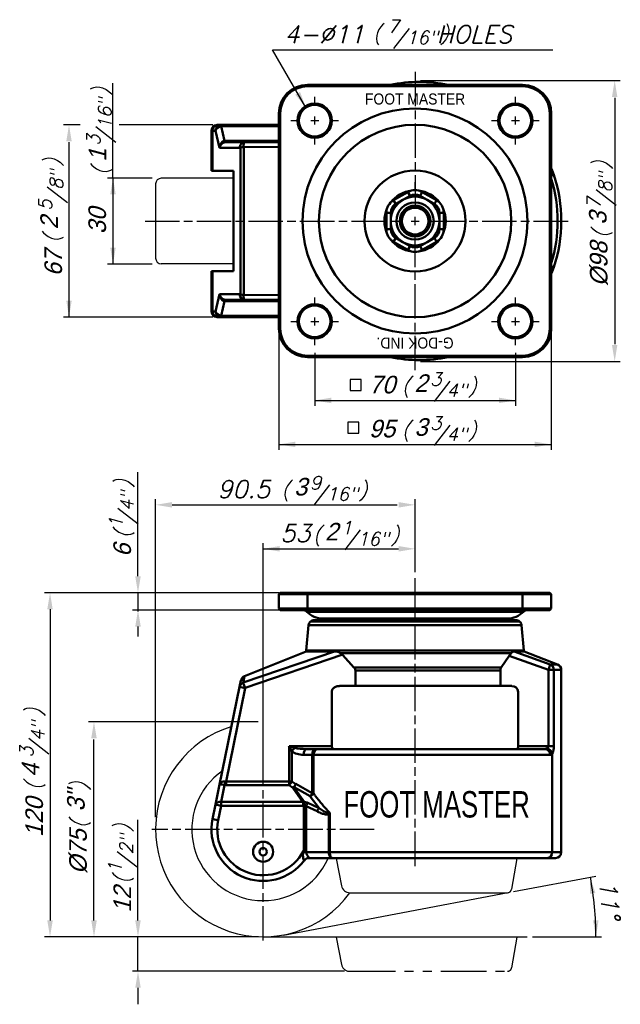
# Model space of a CAD drawing. Header units: millimetres. Extents: x 42 to 251, y 35 to 379.
import ezdxf
from ezdxf.enums import TextEntityAlignment as Align

# ---------------------------------------------------------------- set-up
doc = ezdxf.new("R2010")
doc.units = ezdxf.units.MM
doc.header["$LTSCALE"] = 0.5
doc.linetypes.add('AM_ISO08W050', pattern=[18, 12, -1.5, 3, -1.5])
doc.linetypes.add('PHANTOM2', pattern=[31.75, 15.875, -3.175, 3.175, -3.175, 3.175, -3.175])
doc.layers.get('0').update_dxf_attribs({"color": 3})
doc.layers.add('AM_7', color=1, linetype='AM_ISO08W050', lineweight=25)
doc.layers.add('AM_VIS', color=3, linetype='Continuous', lineweight=50)
doc.layers.add('CUSHION', color=3, linetype='Continuous')
doc.layers.add('WHEELD', color=3, linetype='Continuous')
doc.styles.add('GDD', font='romans.shx', dxfattribs={"oblique": 15, "height": 2})
doc.styles.add('제품글씨용', font='swisse.ttf')

msp = doc.modelspace()

# ---------------------------------------------------------------- linework, layer by layer
at = {"color": 1}
for p, q in [((129.94, 368.27), (227.65, 368.27)), ((141.55, 348.16), (129.94, 368.27)), ((181.53, 357.6), (251.14, 357.6)), ((74.25, 323.6), (74.25, 356.7)), ((249.23, 351.56), (249.23, 265.64)), ((62.77, 342.1), (56.99, 342.1)), ((109.1, 342.1), (76.39, 342.1)), ((58.91, 336.15), (58.91, 275.1)), ((87.89, 323.6), (72.34, 323.6)), ((74.25, 323.69), (74.25, 293.6)), ((87.89, 293.6), (72.34, 293.6)), ((109.1, 275.1), (56.99, 275.1)), ((132.11, 269.4), (132.11, 228.77)), ((227.11, 269.4), (227.11, 228.77)), ((144.61, 262.64), (144.61, 244.11)), ((214.61, 262.64), (214.61, 244.11)), ((181.53, 259.6), (251.14, 259.6)), ((144.61, 246.03), (214.61, 246.03)), ((132.11, 230.69), (227.11, 230.69)), ((82.97, 184.69), (82.97, 220.97)), ((89.11, 100.74), (89.11, 211.54)), ((94.87, 209.62), (173.38, 209.62)), ((179.61, 186.08), (179.61, 211.54)), ((126.61, 121.28), (126.61, 196.2)), ((179.61, 186.08), (179.61, 196.2)), ((126.61, 194.28), (173.86, 194.28)), ((132.18, 178.94), (50.37, 178.94)), ((82.97, 178.94), (82.97, 172.44)), ((52.29, 173.18), (52.29, 64.69)), ((132.18, 172.94), (81.05, 172.94)), ((82.97, 167.18), (82.97, 163.75)), ((124.94, 133.94), (65.71, 133.94)), ((67.63, 64.69), (67.63, 127.75)), ((82.97, 64.69), (82.97, 99.81)), ((213.96, 74.72), (242.62, 80.13)), ((213.96, 74.72), (242.62, 80.13)), ((133.77, 59.58), (212.07, 74.37)), ((124.96, 58.94), (50.37, 58.94)), ((124.96, 58.94), (65.71, 58.94)), ((124.94, 58.94), (81.05, 58.94)), ((82.97, 46.94), (82.97, 58.94)), ((126.86, 58.94), (218.66, 58.94)), ((220.57, 58.94), (244.6, 58.94)), ((220.57, 58.94), (244.6, 58.94)), ((154.95, 46.94), (81.05, 46.94)), ((82.97, 41.18), (82.97, 35.43))]:
    msp.add_line(p, q, dxfattribs=at)
at = {"color": 4}
for p, q in [((156.95, 253.32), (156.95, 249.48)), ((160.78, 253.32), (156.95, 253.32)), ((160.78, 249.48), (160.78, 253.32)), ((156.95, 249.48), (160.78, 249.48))]:
    msp.add_line(p, q, dxfattribs=at)
msp.add_lwpolyline([(156.12, 238.47), (156.12, 234.64), (159.96, 234.64), (159.96, 238.47)], close=True, dxfattribs=at)
msp.add_arc((126.61, 96.44), 37.5, 106.9926, 323.8981)
at = {"color": 1}
msp.add_arc((130.35, 58.94), 112.34, 0, 10.6917, dxfattribs=at)
for points in [[(248.27, 351.85), (250.18, 351.85), (249.23, 357.6)], [(139.5, 353.63), (137.84, 352.67), (141.55, 348.16)], [(57.95, 336.35), (59.87, 336.35), (58.91, 342.1)], [(73.3, 317.85), (75.21, 317.85), (74.25, 323.6)], [(73.3, 299.35), (75.21, 299.35), (74.25, 293.6)], [(57.95, 280.85), (59.87, 280.85), (58.91, 275.1)], [(248.27, 265.35), (250.18, 265.35), (249.23, 259.6)], [(150.37, 246.99), (150.37, 245.07), (144.61, 246.03)], [(208.86, 246.99), (208.86, 245.07), (214.61, 246.03)], [(137.87, 231.65), (137.87, 229.73), (132.11, 230.69)], [(221.36, 231.65), (221.36, 229.73), (227.11, 230.69)], [(94.87, 210.58), (94.87, 208.66), (89.11, 209.62)], [(173.86, 210.58), (173.86, 208.66), (179.61, 209.62)], [(132.37, 195.24), (132.37, 193.32), (126.61, 194.28)], [(173.86, 195.24), (173.86, 193.32), (179.61, 194.28)], [(82.01, 184.69), (83.93, 184.69), (82.97, 178.94)], [(51.33, 173.18), (53.24, 173.18), (52.29, 178.94)], [(82.01, 167.18), (83.93, 167.18), (82.97, 172.94)], [(66.67, 128.18), (68.59, 128.18), (67.63, 133.94)], [(240.59, 73.95), (242.49, 74.22), (240.73, 79.78)], [(51.33, 64.69), (53.24, 64.69), (52.29, 58.94)], [(66.67, 64.69), (68.59, 64.69), (67.63, 58.94)], [(82.01, 64.69), (83.93, 64.69), (82.97, 58.94)], [(243.6, 64.7), (241.68, 64.68), (242.68, 58.94)], [(82.01, 41.18), (83.93, 41.18), (82.97, 46.94)]]:
    msp.add_solid(points, dxfattribs=at)
at = {"layer": 'AM_7', "ltscale": 2}
for p, q in [((179.61, 360.64), (179.61, 313.96)), ((85.47, 308.6), (174.25, 308.6)), ((184.97, 308.6), (234.33, 308.6)), ((179.61, 256.56), (179.61, 303.24)), ((179.61, 83.64), (179.61, 184.02)), ((126.61, 57.66), (126.61, 135.21)), ((165.39, 96.44), (87.84, 96.44))]:
    msp.add_line(p, q, dxfattribs=at)
at = {"layer": 'AM_7'}
for p, q in [((144.61, 348.96), (144.61, 351.89)), ((214.61, 348.96), (214.61, 351.89)), ((136.32, 343.6), (139.25, 343.6)), ((143.22, 343.6), (146.01, 343.6)), ((144.61, 342.2), (144.61, 345)), ((149.97, 343.6), (152.91, 343.6)), ((206.32, 343.6), (209.25, 343.6)), ((213.22, 343.6), (216.01, 343.6)), ((214.61, 342.2), (214.61, 345)), ((219.97, 343.6), (222.91, 343.6)), ((144.61, 335.31), (144.61, 338.24)), ((214.61, 335.31), (214.61, 338.24)), ((179.61, 319.73), (179.61, 322.17)), ((179.61, 307.2), (179.61, 310)), ((178.22, 308.6), (181.01, 308.6)), ((144.61, 278.96), (144.61, 281.89)), ((214.61, 278.96), (214.61, 281.89)), ((144.61, 272.2), (144.61, 275)), ((214.61, 272.2), (214.61, 275)), ((136.32, 273.6), (139.25, 273.6)), ((143.22, 273.6), (146.01, 273.6)), ((149.97, 273.6), (152.91, 273.6)), ((206.32, 273.6), (209.25, 273.6)), ((213.22, 273.6), (216.01, 273.6)), ((219.97, 273.6), (222.91, 273.6)), ((144.61, 265.31), (144.61, 268.24)), ((214.61, 265.31), (214.61, 268.24))]:
    msp.add_line(p, q, dxfattribs=at)
at = {"layer": 'AM_VIS'}
for p, q in [((217.11, 356.1), (142.11, 356.1)), ((142.11, 355.6), (142.11, 356.1)), ((142.11, 355.6), (217.11, 355.6)), ((217.11, 355.6), (217.11, 356.1)), ((132.11, 346.1), (132.11, 271.1)), ((132.61, 346.1), (132.11, 346.1)), ((132.61, 271.1), (132.61, 346.1)), ((226.61, 346.1), (226.61, 271.1)), ((226.61, 346.1), (227.11, 346.1)), ((227.11, 271.1), (227.11, 346.1)), ((108.61, 326.1), (108.61, 340.1)), ((108.61, 340.1), (108.98, 340.1)), ((108.98, 326.1), (108.98, 340.1)), ((110.02, 340.1), (108.98, 340.1)), ((111.45, 334.1), (110.02, 340.1)), ((110.94, 342.1), (110.61, 342.1)), ((110.94, 342.1), (111.98, 342.1)), ((111.98, 342.1), (111.98, 341.62)), ((111.98, 342.1), (132.11, 342.1)), ((132.11, 341.62), (111.98, 341.62)), ((111.98, 341.62), (113.19, 336.55)), ((113.72, 336.1), (113.72, 336.58)), ((113.72, 336.58), (132.11, 336.58)), ((118.43, 334.1), (111.45, 334.1)), ((113.72, 336.1), (120.39, 336.1)), ((118.68, 283.1), (118.67, 334.1)), ((132.11, 334.46), (119.7, 334.38)), ((119.92, 282.81), (119.92, 334.39)), ((132.11, 336.1), (120.39, 336.1)), ((227.48, 326.21), (227.11, 327.05)), ((108.61, 326.1), (108.98, 326.1)), ((116.34, 326.1), (108.98, 326.1)), ((116.34, 291.1), (116.34, 326.1)), ((227.11, 324.44), (227.99, 324.73)), ((227.48, 326.19), (227.48, 326.21)), ((228, 324.73), (227.48, 326.2)), ((177.11, 318.7), (172.11, 315.82)), ((172.86, 314.52), (175.36, 315.96)), ((175.36, 315.96), (177.86, 317.4)), ((177.11, 318.7), (177.86, 317.4)), ((181.36, 317.4), (182.11, 318.7)), ((181.36, 317.4), (183.86, 315.96)), ((187.11, 315.82), (182.11, 318.7)), ((183.86, 315.96), (186.36, 314.52)), ((172.11, 315.82), (172.86, 314.52)), ((186.36, 314.52), (187.11, 315.82)), ((169.61, 311.49), (169.61, 305.71)), ((169.61, 311.49), (171.11, 311.49)), ((171.11, 308.6), (171.11, 311.49)), ((188.11, 311.49), (188.11, 308.6)), ((188.11, 311.49), (189.61, 311.49)), ((189.61, 305.71), (189.61, 311.49)), ((169.61, 305.71), (171.11, 305.71)), ((171.11, 305.71), (171.11, 308.6)), ((188.11, 308.6), (188.11, 305.71)), ((188.11, 305.71), (189.61, 305.71)), ((172.11, 301.38), (172.86, 302.68)), ((175.36, 301.24), (172.86, 302.68)), ((186.36, 302.68), (183.86, 301.24)), ((186.36, 302.68), (187.11, 301.38)), ((172.11, 301.38), (177.11, 298.5)), ((177.86, 299.79), (175.36, 301.24)), ((177.11, 298.5), (177.86, 299.79)), ((183.86, 301.24), (181.36, 299.79)), ((181.36, 299.79), (182.11, 298.5)), ((182.11, 298.5), (187.11, 301.38)), ((227.99, 292.47), (227.11, 292.76)), ((228, 292.47), (227.48, 291)), ((108.61, 277.1), (108.61, 291.1)), ((108.98, 291.1), (108.61, 291.1)), ((108.98, 291.1), (116.34, 291.1)), ((108.98, 277.1), (108.98, 291.1)), ((227.48, 290.99), (227.11, 290.15)), ((227.48, 291), (227.48, 290.99)), ((110.02, 277.1), (111.45, 283.1)), ((111.45, 283.1), (118.43, 283.1)), ((132.11, 282.74), (119.7, 282.82)), ((113.19, 280.65), (111.98, 275.58)), ((113.72, 280.62), (113.72, 281.1)), ((120.39, 281.1), (113.72, 281.1)), ((132.11, 280.62), (113.72, 280.62)), ((132.11, 281.1), (120.39, 281.1)), ((108.98, 277.1), (108.61, 277.1)), ((108.98, 277.1), (110.02, 277.1)), ((110.61, 275.1), (110.94, 275.1)), ((111.98, 275.1), (110.94, 275.1)), ((111.98, 275.58), (111.98, 275.1)), ((111.98, 275.58), (132.11, 275.58)), ((132.11, 275.1), (111.98, 275.1)), ((132.11, 271.1), (132.61, 271.1)), ((227.11, 271.1), (226.61, 271.1)), ((217.11, 261.6), (142.11, 261.6)), ((142.11, 261.1), (142.11, 261.6)), ((142.11, 261.1), (217.11, 261.1)), ((217.11, 261.1), (217.11, 261.6)), ((132.11, 178.44), (132.61, 178.94)), ((132.61, 178.94), (142.11, 178.94)), ((217.11, 178.94), (142.11, 178.94)), ((142.11, 178.44), (142.11, 178.94)), ((217.11, 178.44), (217.11, 178.94)), ((217.11, 178.94), (226.61, 178.94)), ((227.11, 178.44), (226.61, 178.94)), ((132.11, 178.44), (132.11, 173.44)), ((142.11, 178.44), (132.11, 178.44)), ((142.11, 173.44), (142.11, 178.44)), ((142.11, 178.44), (217.11, 178.44)), ((217.11, 178.44), (217.11, 173.44)), ((227.11, 178.44), (217.11, 178.44)), ((227.11, 173.44), (227.11, 178.44)), ((132.61, 172.94), (132.11, 173.44)), ((132.11, 173.44), (142.11, 173.44)), ((142.11, 172.94), (132.61, 172.94)), ((217.42, 172.35), (141.81, 172.35)), ((142.11, 172.94), (142.11, 173.44)), ((217.11, 173.44), (142.11, 173.44)), ((142.11, 172.94), (217.11, 172.94)), ((217.11, 172.94), (217.11, 173.44)), ((217.11, 173.44), (227.11, 173.44)), ((226.61, 172.94), (217.11, 172.94)), ((226.61, 172.94), (227.11, 173.44)), ((143.17, 168.98), (216.06, 168.98)), ((144.44, 169.44), (214.79, 169.44)), ((147.49, 169.98), (211.74, 169.98)), ((142.47, 167.63), (141.66, 158.78)), ((142.47, 167.63), (216.76, 167.63)), ((216.76, 167.63), (217.57, 158.78)), ((151.85, 158.61), (119.66, 147.67)), ((141.61, 158.44), (120.11, 149.84)), ((141.61, 158.44), (151.91, 158.44)), ((217.57, 158.78), (141.66, 158.78)), ((152.4, 158.44), (151.91, 158.44)), ((214.17, 158.44), (213.89, 158.44)), ((214.17, 158.44), (217.61, 158.44)), ((226.78, 153.94), (214.18, 158.45)), ((217.61, 158.44), (229.33, 153.93)), ((154.41, 157.38), (120.34, 145.84)), ((153.6, 157.89), (213.17, 157.89)), ((158.31, 152.89), (154.46, 157.15)), ((212.38, 156.97), (209.66, 152.9)), ((226.1, 152.07), (212.38, 156.99)), ((158.33, 152.9), (209.66, 152.9)), ((158.78, 151.9), (158.78, 146.44)), ((158.78, 151.9), (209.35, 151.9)), ((209.35, 151.9), (209.35, 146.44)), ((226.1, 152.06), (226.78, 153.93)), ((226.1, 125.44), (226.1, 152.06)), ((227.99, 152.06), (226.1, 152.06)), ((229.33, 153.93), (226.78, 153.93)), ((227.99, 152.06), (227.99, 125.44)), ((227.99, 152.06), (230.61, 152.06)), ((230.61, 88.44), (230.61, 152.06)), ((118.9, 148.38), (118.43, 146.09)), ((120.11, 149.84), (119.7, 147.55)), ((111.45, 112.1), (118.43, 146.09)), ((120.39, 145.69), (113.72, 113.18)), ((118.43, 146.09), (120.39, 145.69)), ((120.39, 145.69), (119.7, 147.55)), ((150.57, 144.44), (150.57, 125.44)), ((158.78, 146.44), (153.39, 146.44)), ((158.78, 146.44), (209.35, 146.44)), ((213.34, 146.44), (209.35, 146.44)), ((215.58, 144.44), (215.58, 125.44)), ((136.67, 123.68), (135.64, 125.44)), ((135.65, 125.44), (135.65, 113.18)), ((135.65, 125.44), (150.57, 125.44)), ((137.7, 124.85), (135.65, 125.44)), ((136.67, 123.68), (136.67, 113.18)), ((141.76, 124.44), (144.76, 124.44)), ((144.76, 124.44), (145.64, 124.44)), ((224.9, 124.44), (145.64, 124.44)), ((215.58, 125.44), (226.1, 125.44)), ((226.1, 125.44), (227.99, 125.44)), ((143.73, 122.44), (140.73, 122.44)), ((143.73, 109.03), (143.73, 122.44)), ((144.17, 122.44), (143.73, 122.44)), ((144.17, 122.44), (144.17, 109.03)), ((144.17, 122.44), (226.72, 122.44)), ((227.48, 88.44), (227.48, 122.9)), ((110.02, 105.1), (111.45, 112.1)), ((113.19, 111.91), (111.98, 106)), ((113.72, 113.18), (135.65, 113.18)), ((113.72, 111.87), (113.72, 113.18)), ((135.65, 111.87), (113.72, 111.87)), ((135.65, 113.18), (135.65, 111.87)), ((136.67, 113.18), (135.65, 113.18)), ((136.95, 110.96), (135.65, 111.87)), ((136.67, 113.18), (137.98, 112.26)), ((140.51, 105.98), (136.93, 110.94)), ((141.01, 105.87), (137.34, 111.13)), ((143.01, 107.97), (137.4, 111.2)), ((143.75, 109.07), (138.01, 112.31)), ((146.14, 103.86), (142.97, 107.91)), ((144.17, 109.03), (143.73, 109.03)), ((108.98, 100.05), (110.02, 105.1)), ((110.02, 105.1), (111.98, 104.7)), ((111.98, 104.7), (110.94, 99.65)), ((111.98, 106), (140.54, 106)), ((111.98, 106), (111.98, 104.7)), ((140.54, 104.7), (111.98, 104.7)), ((140.7, 105.96), (140.54, 106)), ((140.54, 104.7), (140.54, 106)), ((140.79, 104.71), (140.54, 104.7)), ((141.05, 105.89), (140.7, 105.96)), ((140.7, 105.96), (140.79, 104.71)), ((141.07, 104.75), (140.79, 104.71)), ((140.79, 89.02), (140.79, 104.71)), ((141.65, 104.54), (141.65, 89.02)), ((145.49, 102.74), (141.66, 104.56)), ((146.16, 103.88), (142.24, 105.7)), ((108.98, 100.05), (110.94, 99.65)), ((149.87, 102.21), (149.35, 102.13)), ((149.88, 102.21), (149.49, 101.76)), ((149.49, 88.44), (149.49, 101.77)), ((149.87, 88.44), (149.87, 102.21)), ((140.79, 89.02), (140.66, 88.5)), ((141.65, 89.02), (140.79, 89.02)), ((141.65, 89.02), (141.63, 88.44)), ((141.63, 88.44), (149.49, 88.44)), ((150.77, 86.44), (142.59, 86.44)), ((149.87, 88.44), (149.49, 88.44)), ((227.48, 88.44), (149.87, 88.44)), ((150.77, 86.44), (225.62, 86.44)), ((225.62, 86.44), (228.61, 86.44)), ((230.61, 88.44), (227.48, 88.44)), ((141.01, 85.64), (141, 85.63))]:
    msp.add_line(p, q, dxfattribs=at)
for centre, radius in [((144.61, 343.6), 6), ((144.61, 343.6), 5.5), ((179.61, 308.6), 39.23), ((214.61, 343.6), 6), ((214.61, 343.6), 5.5), ((179.61, 308.6), 33.55), ((179.61, 308.6), 17.62), ((179.61, 308.6), 6.5), ((179.61, 308.6), 5.35), ((179.61, 308.6), 4.65), ((144.61, 273.6), 6), ((144.61, 273.6), 5.5), ((214.61, 273.6), 6), ((214.61, 273.6), 5.5), ((126.61, 88.64), 3.5), ((126.61, 88.64), 1.3)]:
    msp.add_circle(centre, radius, dxfattribs=at)
for centre, radius, start, end in [((181.08, 306.85), 50.27, 78.4383, 101.5617), ((142.11, 346.1), 10, 90, 180), ((142.11, 346.1), 9.5, 90, 180), ((217.11, 346.1), 10, 0, 90), ((217.11, 346.1), 9.5, 0, 90), ((110.61, 340.1), 2, 90, 180), ((226.1, 324.1), 2, 18.4409, 59.4649), ((179.61, 308.6), 49.72, 342.8215, 17.1785), ((179.61, 308.6), 51, 341.5591, 18.4409), ((179.61, 314.37), 5, 60, 120), ((179.61, 308.6), 10.69, 96.5294, 143.4706), ((179.61, 308.6), 8.5, 120, 180), ((179.61, 308.6), 8.5, 60, 120), ((179.61, 314.37), 3.5, 60, 120), ((179.61, 308.6), 10.69, 36.5294, 83.4706), ((179.61, 308.6), 8.5, 0, 60), ((179.61, 308.6), 10.69, 156.5294, 203.4706), ((174.61, 311.49), 5, 120, 180), ((174.61, 311.49), 3.5, 120, 180), ((184.61, 311.49), 3.5, 0, 60), ((184.61, 311.49), 5, 0, 60), ((179.61, 308.6), 10.69, 336.5294, 23.4706), ((174.61, 305.71), 5, 180, 240), ((179.61, 308.6), 8.5, 180, 240), ((174.61, 305.71), 3.5, 180, 240), ((179.61, 308.6), 8.5, 300, 0), ((184.61, 305.71), 3.5, 300, 0), ((184.61, 305.71), 5, 300, 0), ((179.61, 308.6), 10.69, 216.5294, 263.4706), ((179.61, 308.6), 10.69, 276.5294, 323.4706), ((179.61, 308.6), 8.5, 240, 300), ((179.61, 302.83), 3.5, 240, 300), ((179.61, 302.83), 5, 240, 300), ((226.1, 293.1), 2, 300.5351, 341.5591), ((110.61, 277.1), 2, 180, 270), ((142.11, 271.1), 10, 180, 270), ((142.11, 271.1), 9.5, 180, 270), ((217.11, 271.1), 10, 270, 0), ((217.11, 271.1), 9.5, 270, 0), ((181.08, 310.35), 50.27, 258.4383, 281.5617), ((140.39, 170.94), 2, 44.778, 90), ((147.49, 177.98), 8, 224.778, 270), ((211.74, 177.98), 8, 270, 315.222), ((218.84, 170.94), 2, 90, 135.222), ((144.46, 167.45), 2, 130.0816, 174.8052), ((144.44, 167.44), 2, 90, 129.3384), ((214.79, 167.44), 2, 50.6616, 90), ((214.77, 167.45), 2, 5.1948, 49.9184), ((143.66, 158.9), 2, 183.525, 193.422), ((151.49, 154.81), 3.73, 55.5237, 75.9057), ((215.12, 156.05), 2.69, 117.2263, 136.6124), ((215.57, 158.9), 2, 346.578, 356.475), ((151.65, 154.66), 3.77, 41.4858, 58.942), ((216.44, 154.29), 4.86, 132.207, 146.5881), ((157.31, 151.84), 1.48, 2.0223, 45.9269), ((211.15, 151.88), 1.8, 145.555, 179.6558), ((228.61, 152.06), 2, 0, 68.9625), ((120.86, 147.98), 2, 111.8198, 168.3861), ((213.46, 144.31), 2.13, 3.3905, 93.0428), ((213.46, 144.31), 2.13, 3.3905, 93.0428), ((151.54, 125.41), 0.978, 178.6853, 270.1859), ((224.93, 126), 1.56, 269.0423, 296.3101), ((225.13, 125.43), 0.963, 300.2663, 0.3887), ((225.23, 122.29), 2.34, 16.1845, 80.3379), ((222.69, 125.18), 5.31, 334.4709, 2.7221), ((227.28, 122.9), 0.201, 359.2202, 12.1306), ((141.2, 103.26), 2.64, 66.8853, 93.3832), ((141.14, 104.01), 0.735, 45.913, 95.6985), ((151.7, 110.25), 8.45, 228.9551, 253.8349), ((126.61, 96.44), 18, 168.4045, 323.1301), ((126.61, 96.44), 16, 168.4045, 332.3963), ((142.61, 84.44), 2, 90, 143.1301), ((225.55, 88.37), 1.93, 272.1131, 1.9658), ((228.61, 88.44), 2, 270, 0)]:
    msp.add_arc(centre, radius, start, end, dxfattribs=at)
at = {"layer": 'AM_VIS', "extrusion": (0, 0, -1)}
for centre, major_axis, ratio, start_param, end_param in [((110.94, 340.1), (0, -2), 0.979591, 1.570796, 3.141593), ((111.98, 340.1), (0, -2), 0.979591, 1.570796, 3.141593), ((111.98, 340.1), (1.95, 0.47), 0.750207, 3.450474, 4.890085), ((113.41, 334.1), (0.09, 2.47), 0.793316, 4.682647, 6.122258), ((114.67, 332.58), (3.53, -2.87), 0.788778, 3.780256, 3.911442), ((113.19, 338.07), (-0.26, 1.98), 0.152439, 3.1682, 3.860399), ((113.41, 334.1), (-1.46, -1.56), 0.861397, 0.891567, 2.331177), ((114.67, 334.1), (-2.14, 1.48), 0.628588, 0.604613, 0.735799), ((120.39, 334.1), (0, -2), 0.979591, 1.570796, 3.141593), ((120.39, 334.1), (2, 0.07), 0.168526, 3.346951, 4.369982), ((120.39, 334.1), (0, 2), 0.344857, 4.859789, 6.283185), ((113.41, 283.1), (1.46, -1.56), 0.861397, 0.810415, 2.250026), ((113.41, 283.1), (0.09, -2.47), 0.793316, 0.160928, 1.600538), ((120.39, 283.1), (-2, 0.07), 0.168526, 5.054796, 6.077827), ((120.39, 283.1), (0, -2), 0.979591, 0, 1.570796), ((120.39, 283.1), (0, 2), 0.344857, 3.141593, 4.564989), ((113.19, 279.13), (0.26, 1.98), 0.152439, 5.564378, 6.256578), ((114.67, 284.62), (-3.53, -2.87), 0.788778, 5.513336, 5.644522), ((114.67, 283.1), (2.14, 1.48), 0.628588, 2.405794, 2.53698), ((110.94, 277.1), (0, -2), 0.979591, 0, 1.570796), ((111.98, 277.1), (0, -2), 0.979591, 0, 1.570796), ((111.98, 277.1), (-1.95, 0.47), 0.750207, 4.534693, 5.974304), ((226.1, 152.06), (0, 2), 0.94865, 0.367174, 1.570796), ((120.39, 145.69), (-1.96, 0.4), 0.98509, 0, 1.023031), ((137.7, 123.68), (1.28, 1.54), 0.41916, 4.378047, 5.18064), ((140.73, 125.44), (-5, 0), 0.599617, 4.712389, 5.656855), ((141.76, 125.44), (-5, 0), 0.199872, 4.712389, 5.656855), ((141.76, 122.44), (0, 2), 0.514254, 4.712389, 6.283185), ((144.76, 122.44), (0, 2), 0.514254, 4.712389, 6.283185), ((145.64, 122.44), (0, 2), 0.734353, 4.712389, 6.283185), ((224.9, 122.44), (0, 2), 0.907748, 0, 1.570796), ((113.41, 111.7), (1.96, -0.4), 0.728306, 3.141593, 4.581203), ((113.41, 111.7), (-1.96, 0.4), 0.085271, 0, 1.43961), ((113.19, 113.22), (0.31, 1.98), 0.130662, 1.577074, 2.269274), ((114.67, 116.54), (-2.66, -4.19), 0.774023, 5.825862, 5.957048), ((114.67, 117.84), (-1.37, -4.65), 0.405326, 6.078478, 6.209663), ((135.65, 113.18), (1.15, 1.64), 0.440976, 1.271572, 2.133247), ((136.95, 112.26), (1.15, 1.64), 0.440976, 1.271572, 2.133247), ((136.95, 112.26), (1.68, 1.09), 0.583371, 1.699247, 1.933873), ((136.95, 112.26), (0.89, 1.79), 0.47336, 1.340623, 1.987437), ((142.7, 109.03), (1.6, 1.2), 0.543038, 0.941323, 1.789044), ((142.7, 109.03), (1.06, 1.69), 0.452746, 1.293745, 1.974997), ((111.98, 104.7), (-1.96, 0.4), 0.643035, 0, 1.43961), ((141.34, 104.75), (-0.13, 2), 0.136861, 4.72102, 5.331457), ((142.51, 104.54), (0.8, 1.83), 0.399575, 4.540298, 5.199826), ((146.34, 102.73), (0.91, 1.78), 0.389722, 4.515609, 5.198558), ((150.35, 101.77), (-0.94, 1.76), 0.386489, 4.916441, 5.119165), ((140.77, 88.44), (-2, 0.12), 0.028954, 1.511425, 2.013636), ((142.59, 84.44), (0, 2), 0.991251, 5.352519, 6.283185)]:
    msp.add_ellipse(centre, major_axis=major_axis, ratio=ratio, start_param=start_param, end_param=end_param, dxfattribs=at)
at = {"layer": 'AM_VIS'}
for points, knots in [([(227.11, 326.55), (227.14, 326.54), (227.16, 326.53), (227.33, 326.43), (227.43, 326.33), (227.48, 326.21)], [1.8092764, 1.8092764, 1.8092764, 1.8092764, 1.9405046, 1.9405046, 2.721834, 2.721834, 2.721834, 2.721834]), ([(227.48, 290.99), (227.43, 290.87), (227.33, 290.76), (227.16, 290.67), (227.14, 290.66), (227.11, 290.65)], [0, 0, 0, 0, 0.7813246, 0.7813246, 0.912552, 0.912552, 0.912552, 0.912552]), ([(150.57, 144.44), (150.57, 144.55), (150.58, 144.67), (150.64, 144.9), (150.68, 145.01), (150.79, 145.23), (150.86, 145.35), (151.05, 145.57), (151.15, 145.67), (151.38, 145.86), (151.52, 145.95), (151.83, 146.12), (152, 146.19), (152.34, 146.3), (152.55, 146.36), (152.98, 146.42), (153.19, 146.44), (153.39, 146.44)], [0, 0, 0, 0, 0.331368, 0.331368, 0.662736, 0.662736, 1.055594, 1.055594, 1.448451, 1.448451, 1.933673, 1.933673, 2.418894, 2.418894, 3.010769, 3.010769, 3.602645, 3.602645, 3.602645, 3.602645]), ([(153.39, 146.44), (153.19, 146.44), (152.98, 146.42), (152.55, 146.36), (152.34, 146.3), (152, 146.19), (151.83, 146.12), (151.52, 145.95), (151.38, 145.86), (151.15, 145.67), (151.05, 145.57), (150.86, 145.35), (150.79, 145.23), (150.68, 145.01), (150.64, 144.9), (150.58, 144.67), (150.57, 144.55), (150.57, 144.44)], [11.051045, 11.051045, 11.051045, 11.051045, 11.642921, 11.642921, 12.234797, 12.234797, 12.720018, 12.720018, 13.205239, 13.205239, 13.598097, 13.598097, 13.990954, 13.990954, 14.322323, 14.322323, 14.653691, 14.653691, 14.653691, 14.653691]), ([(215.08, 124.44), (215.14, 124.44), (215.21, 124.46), (215.34, 124.57), (215.4, 124.65), (215.49, 124.83), (215.52, 124.94), (215.57, 125.18), (215.58, 125.31), (215.58, 125.44)], [-1.599221, -1.599221, -1.599221, -1.599221, -1.173887, -1.173887, -0.748553, -0.748553, -0.374276, -0.374276, 0, 0, 0, 0]), ([(226.72, 122.44), (226.85, 122.44), (226.97, 122.47), (227.09, 122.55), (227.23, 122.63), (227.36, 122.76), (227.48, 122.94)], [19.741656, 19.741656, 19.741656, 19.741656, 20.629344, 20.629344, 20.629344, 21.645953, 21.645953, 21.645953, 21.645953]), ([(149.87, 102.21), (149.33, 102.77), (148.79, 103.34), (147.53, 104.75), (146.81, 105.6), (145.69, 107), (145.26, 107.54), (144.65, 108.37), (144.45, 108.64), (144.22, 108.96), (144.19, 109), (144.17, 109.03)], [0.712091, 0.712091, 0.712091, 0.712091, 3.463456, 3.463456, 7.421692, 7.421692, 9.895589, 9.895589, 11.132538, 11.132538, 11.296012, 11.296012, 11.296012, 11.296012]), ([(149.49, 101.77), (149.05, 101.53), (148.51, 101.63), (147.59, 101.83), (147.16, 101.98), (146.48, 102.25), (146.22, 102.37), (145.8, 102.57), (145.64, 102.65), (145.48, 102.73)], [0, 0, 0, 0, 1.64153, 1.64153, 3.12122, 3.12122, 4.046026, 4.046026, 4.624029, 4.624029, 4.624029, 4.624029]), ([(140.66, 88.5), (140.62, 88.38), (140.6, 88.26), (140.54, 87.96), (140.52, 87.79), (140.5, 87.36), (140.51, 87.12), (140.56, 86.56), (140.63, 86.27), (140.8, 85.75), (140.92, 85.61), (141, 85.63)], [-6.317661, -6.317661, -6.317661, -6.317661, -5.904892, -5.904892, -5.24446, -5.24446, -4.18777, -4.18777, -2.497065, -2.497065, 0, 0, 0, 0]), ([(141.63, 88.44), (141.62, 88.37), (141.63, 88.3), (141.65, 88.12), (141.69, 88.01), (141.8, 87.74), (141.89, 87.58), (142.13, 87.18), (142.28, 86.97), (142.56, 86.56), (142.65, 86.44), (142.59, 86.44)], [-6.317661, -6.317661, -6.317661, -6.317661, -5.904892, -5.904892, -5.24446, -5.24446, -4.18777, -4.18777, -2.497065, -2.497065, 0, 0, 0, 0]), ([(150.77, 86.44), (150.65, 86.44), (150.53, 86.46), (150.29, 86.57), (150.17, 86.65), (149.99, 86.84), (149.92, 86.93), (149.84, 87.06), (149.81, 87.11), (149.74, 87.24), (149.7, 87.33), (149.61, 87.57), (149.57, 87.72), (149.51, 88.06), (149.49, 88.25), (149.49, 88.44)], [-6.272268, -6.272268, -6.272268, -6.272268, -5.174621, -5.174621, -3.920168, -3.920168, -3.136134, -3.136134, -2.744117, -2.744117, -2.11689, -2.11689, -1.113328, -1.113328, 0, 0, 0, 0]), ([(150.77, 86.44), (150.69, 86.44), (150.61, 86.46), (150.44, 86.57), (150.35, 86.65), (150.23, 86.84), (150.18, 86.93), (150.12, 87.06), (150.1, 87.11), (150.05, 87.24), (150.02, 87.33), (149.96, 87.57), (149.93, 87.72), (149.89, 88.06), (149.87, 88.25), (149.87, 88.44)], [-6.272268, -6.272268, -6.272268, -6.272268, -5.174621, -5.174621, -3.920168, -3.920168, -3.136134, -3.136134, -2.744117, -2.744117, -2.11689, -2.11689, -1.113328, -1.113328, 0, 0, 0, 0])]:
    msp.add_open_spline(points, degree=3, knots=knots, dxfattribs=at)
at = {"layer": 'CUSHION', "ltscale": 2}
for p, q in [((152.04, 86.28), (153.94, 76.74)), ((215.07, 86.28), (213.29, 75.59)), ((156.87, 74.34), (211.82, 74.34))]:
    msp.add_line(p, q, dxfattribs=at)
at = {"layer": 'CUSHION', "color": 1, "linetype": 'PHANTOM2', "ltscale": 2}
for p, q in [((152.04, 58.87), (153.94, 49.33)), ((215.07, 58.87), (213.29, 48.18)), ((156.87, 46.94), (211.82, 46.94))]:
    msp.add_line(p, q, dxfattribs=at)
at = {"layer": 'CUSHION', "ltscale": 2}
for centre, radius, start, end in [((156.87, 77.32), 2.98, 191.3099, 270), ((211.82, 75.83), 1.49, 270, 350.5377)]:
    msp.add_arc(centre, radius, start, end, dxfattribs=at)
at = {"layer": 'CUSHION', "color": 1, "linetype": 'PHANTOM2', "ltscale": 2}
for centre, radius, start, end in [((156.87, 49.92), 2.98, 191.3099, 270), ((211.82, 48.43), 1.49, 270, 350.5377)]:
    msp.add_arc(centre, radius, start, end, dxfattribs=at)
at = {"layer": 'Defpoints', "color": 1, "linetype": 'ByBlock', "ltscale": 2}
msp.add_point((211.82, 46.94), dxfattribs=at)
at = {"layer": 'WHEELD', "ltscale": 2}
for p, q in [((116.34, 323.51), (91.1, 323.51)), ((89.11, 321.52), (89.11, 295.67)), ((116.34, 293.69), (91.1, 293.69))]:
    msp.add_line(p, q, dxfattribs=at)
for centre, radius, start, end in [((91.1, 321.52), 1.99, 90, 180), ((91.1, 295.67), 1.99, 180, 270), ((126.61, 96.44), 24.86, 124.6183, 335.8737)]:
    msp.add_arc(centre, radius, start, end, dxfattribs=at)

# ---------------------------------------------------------------- texts
at = {"color": 4, "style": 'GDD', "oblique": 15}
for s, height, p in [('7', 4.6, (169.97, 374.21, 0.99)), ('4-%%c11     HOLES', 6.137, (134.01, 370.67)), ('(', 4.91, (164.96, 371.69, 7.44)), ('/16"', 4.603, (172.14, 370.28, 0.99)), (')', 4.91, (188.44, 371.69, 7.44)), ('(', 4.91, (175.01, 248.65, 33.01)), ('3', 4.6, (184.9, 251.17, 26.56)), (')', 4.91, (198.14, 248.65, 33.01)), ('/4"', 4.603, (186.27, 247.24, 26.56)), ('3', 4.6, (184.9, 235.83, 26.56)), ('(', 4.91, (175.01, 233.31, 33.01)), (')', 4.91, (198.14, 233.31, 33.01)), ('/4"', 4.603, (186.27, 231.9, 26.56)), ('90.5', 6.137, (110.64, 212.02)), ('(', 4.91, (133.04, 212.49, 33.01)), ('9', 4.6, (142.93, 215.01, 26.56)), (')', 4.91, (160.06, 212.49, 33.01)), ('/16"', 4.603, (144.3, 211.09, 26.56)), ('53', 6.137, (132.62, 196.68)), ('1', 4.6, (153.73, 199.36, 26.56)), ('(', 4.91, (144.05, 196.84, 33.01)), ('/16"', 4.603, (155.09, 195.44, 26.56)), (')', 4.91, (171.17, 196.84, 33.01))]:
    msp.add_text(s, height=height, dxfattribs=at).set_placement(p)
for s, height, rotation, p in [(')', 4.91, 90, (72.29, 352.47, 7.44)), ('/16"', 4.603, 90, (73.7, 336.17, 0.99)), ('3', 4.6, 90, (69.77, 334.8, 0.99)), (')', 4.91, 90, (55.4, 327.72, 7.44)), ('(', 4.91, 90, (72.29, 324.73, 7.44)), (')', 4.91, 90, (246.79, 326.76, 7.44)), ('/8"', 4.603, 90, (56.8, 315.07, 0.99)), ('/8"', 4.603, 90, (248.2, 314.18, 0.99)), ('7', 4.6, 90, (244.27, 312.81, 0.99)), ('5', 4.6, 90, (52.88, 312.14, 0.99)), ('(', 4.91, 90, (55.4, 301.12, 7.44)), ('(', 4.91, 90, (246.79, 302.74, 7.44)), (')', 4.91, 90, (80.05, 215.69, 7.44)), ('/4"', 4.603, 90, (81.45, 203.04, 0.99)), ('1', 4.6, 90, (77.53, 201.45, 0.99)), ('(', 4.91, 90, (80.05, 198.04, 7.44)), (')', 4.91, 90, (48.92, 135.96, 7.44)), ('/4"', 4.603, 90, (50.33, 122.82, 0.99)), ('3', 4.6, 90, (46.4, 121.45, 0.99)), ('(', 4.91, 90, (48.92, 110.21, 7.44)), (')', 4.91, 90, (64.75, 110.2, 7.44)), ('(', 4.91, 90, (64.75, 96.9, 7.44)), (')', 4.91, 90, (79.79, 95.57, 7.44)), ('/2"', 4.603, 90, (81.2, 83.35, 0.99)), ('1', 4.6, 90, (77.27, 81.14, 0.99)), ('(', 4.91, 90, (79.79, 77.53, 7.44)), ('11°', 6.137, 275.3458, (243.75, 78.53))]:
    msp.add_text(s, height=height, rotation=rotation, dxfattribs=at).set_placement(p)
at = {"color": 2, "style": '제품글씨용', "width": 0.9}
msp.add_text('FOOT MASTER', height=3.85, dxfattribs=at).set_placement((179.61, 351.15), align=Align.MIDDLE_CENTER)
msp.add_text('G-DOK IND.', height=3.85, rotation=180, dxfattribs=at).set_placement((179.61, 266.05), align=Align.MIDDLE_CENTER)
at = {"color": 4, "ltscale": 2, "style": '제품글씨용', "width": 0.7}
msp.add_text('FOOT MASTER', height=9.2056, dxfattribs=at).set_placement((187.12, 105.17), align=Align.MIDDLE_CENTER)
at = {"color": 4, "char_height": 6.137, "attachment_point": 5, "rotation": 90, "style": 'GDD'}
for s, insert in [('{\\f??|b0|i0|c0|p49;1}', (68.89, 331.58)), ('\\A1;{\\f??|b0|i0|c0|p49;30}', (68.79, 308.6)), ('{\\f??|b0|i0|c0|p49;2}', (51.99, 307.97)), ('{\\f??|b0|i0|c0|p49;3}', (243.38, 309.59)), ('{\\f??|b0|i0|c0|p49;%%c98}', (243.76, 293.59)), ('\\A1;{\\f??|b0|i0|c0|p49;67}', (53.45, 293.9)), ('{\\f??|b0|i0|c0|p49;6}', (77.5, 193.77)), ('{\\f??|b0|i0|c0|p49;4}', (45.51, 117.06)), ('{\\f??|b0|i0|c0|p49;3"}', (61.35, 106.46)), ('{\\f??|b0|i0|c0|p49;120}', (46.82, 100.62)), ('{\\f??|b0|i0|c0|p49;%%c75}', (62.16, 88.62)), ('{\\f??|b0|i0|c0|p49;12}', (77.5, 71.98))]:
    msp.add_mtext(s, dxfattribs=dict(at, insert=insert))
at = {"color": 4, "char_height": 6.137, "attachment_point": 5, "style": 'GDD'}
for s, insert in [('\\A1;{\\f??|b0|i0|c0|p49;70}', (168.12, 251.5)), ('{\\f??|b0|i0|c0|p49;2}', (181.68, 252.05, 25.57)), ('\\A1;{\\f??|b0|i0|c0|p49;95}', (168.1, 236.16)), ('{\\f??|b0|i0|c0|p49;3}', (181.68, 236.71, 25.57)), ('{\\f??|b0|i0|c0|p49;3}', (139.71, 215.9, 25.57)), ('{\\f??|b0|i0|c0|p49;2}', (150.5, 200.25, 25.57))]:
    msp.add_mtext(s, dxfattribs=dict(at, insert=insert))

doc.saveas('drawing.dxf')
